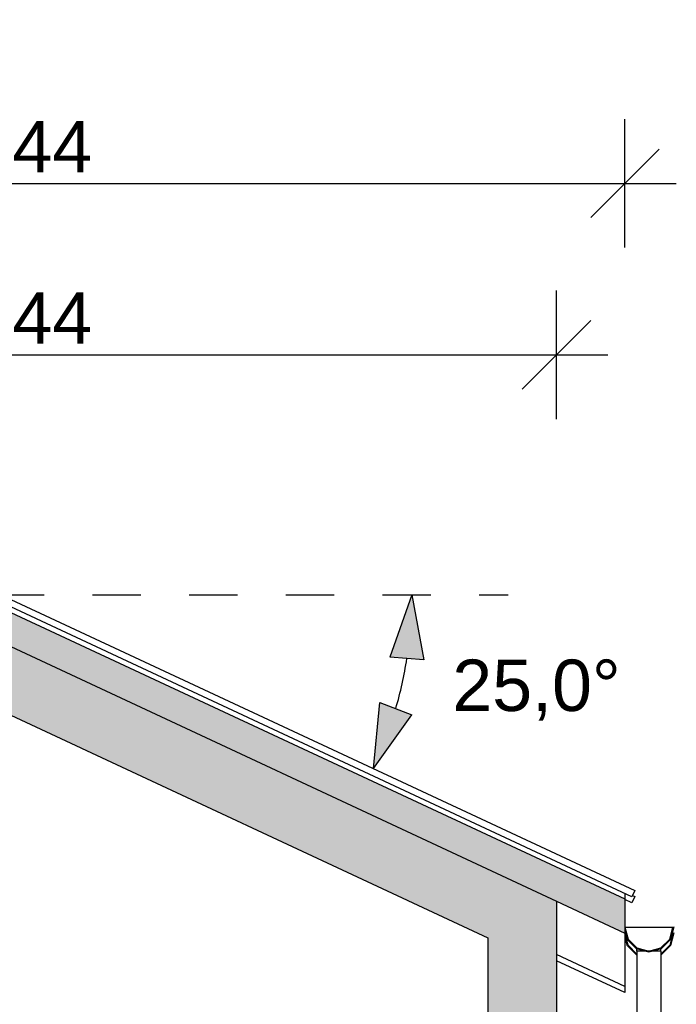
# Model space of a CAD drawing. Header units: millimetres. Extents: x 136716 to 165336, y 71818 to 82974.
# Tile 10 of 14: x 151657 to 153574, y 79796 to 82668. Entities that reach past the tile are written whole.
import ezdxf

# ---------------------------------------------------------------- set-up
doc = ezdxf.new("R2010")
doc.units = ezdxf.units.MM
doc.header["$LTSCALE"] = 0.5
doc.header["$MEASUREMENT"] = 0
doc.linetypes.add('PLINE', pattern=[0])
doc.linetypes.add('Små Stiplet', pattern=[564.444444, 282.222222, -282.222222])
for name, color, linetype in [('231- Bærende yttervegger (Skravur)(Nye konstruksjoner)', 7, 'Continuous'), ('231- Bærende yttervegger(Nye konstruksjoner)', 7, 'Continuous'), ('26-- Yttertak (Skravur)(Nye konstruksjoner)', 7, 'Continuous'), ('26-- Yttertak(Nye konstruksjoner)', 7, 'Continuous'), ('265- Gesimser_ takrenner og nedløp(Nye konstruksjoner)', 7, 'Continuous'), ('315- Utstyr for sanitærinstallasjoner(Nye konstruksjoner)', 7, 'Continuous'), ('842-M___1_100 Målsetting bygning(Nye konstruksjoner)', 7, 'Continuous'), ('842-M___1_50 Målsetting bygning(Nye konstruksjoner)', 7, 'Continuous')]:
    doc.layers.add(name, color=color, linetype=linetype)
doc.styles.add('GENERATED_STYLE_1', font='arial.ttf')
doc.dimstyles.new('GENERATED_STYLE__1', dxfattribs={"dimtxt": 150, "dimasz": 190, "dimexe": 0.18, "dimexo": 0.0625, "dimgap": 0, "dimtad": 1, "dimtih": 1, "dimtoh": 1, "dimdec": 0, "dimzin": 0, "dimdsep": 46, "dimtxsty": 'GENERATED_STYLE_1', "dimblk": 'ARROWHEAD_6', "dimblk1": 'ARROWHEAD_6', "dimblk2": 'ARROWHEAD_6', "dimcen": 0.09, "dimse1": 1, "dimse2": 1, "dimclrd": 256, "dimclre": 256, "dimclrt": 256, "dimadec": 1, "dimazin": 0, "dimtfac": 1, "dimtdec": 4, "dimtmove": 0, "dimatfit": 3, "dimfxl": 1, "dimtolj": 1, "dimtzin": 0, "dimarcsym": 0})
doc.dimstyles.new('GENERATED_STYLE__2', dxfattribs={"dimtxt": 150, "dimasz": 183.574879, "dimexe": 0.18, "dimexo": 40, "dimgap": 0, "dimtad": 1, "dimtih": 1, "dimtoh": 1, "dimdec": 0, "dimzin": 0, "dimdsep": 46, "dimtxsty": 'GENERATED_STYLE_1', "dimblk": 'ARROWHEAD_5', "dimblk1": 'ARROWHEAD_5', "dimblk2": 'ARROWHEAD_5', "dimcen": 0.09, "dimclrd": 256, "dimclre": 256, "dimclrt": 256, "dimadec": 1, "dimazin": 0, "dimtfac": 1, "dimtdec": 4, "dimtmove": 0, "dimatfit": 3, "dimfxl": 1, "dimtolj": 1, "dimtzin": 0, "dimarcsym": 0})

# ---------------------------------------------------------------- blocks, each defined once
blk = doc.blocks.new('*D18', base_point=(-68238.4, 0))
at = {"layer": '842-M___1_100 Målsetting bygning(Nye konstruksjoner)', "linetype": 'PLINE'}
for p, q in [((149980.3, 81503.4), (149980.3, 81878.4)), ((153224.4, 81503.4), (153224.4, 81878.4)), ((150080.3, 81790.9), (149880.3, 81590.9)), ((153124.4, 81590.9), (153324.4, 81790.9)), ((149830.3, 81690.9), (149980.3, 81690.9)), ((149980.3, 81690.9), (153224.4, 81690.9)), ((153224.4, 81690.9), (153374.4, 81690.9))]:
    blk.add_line(p, q, dxfattribs=at)
at = {"layer": '842-M___1_100 Målsetting bygning(Nye konstruksjoner)', "insert": (151345, 81720.9), "char_height": 150, "attachment_point": 7, "style": 'GENERATED_STYLE_1'}
blk.add_mtext('\\A1;{\\pql;\\fArial|b0|i0|c0|p0;\\W1.000000;3\xa0244}', dxfattribs=at)
blk = doc.blocks.new('ARROWHEAD_6')
at = {"linetype": 'Continuous'}
for p, q in [((-0.5, -0.5), (0.5, 0.5)), ((0, 0), (-1, 0))]:
    blk.add_line(p, q, dxfattribs=at)
blk = doc.blocks.new('*D19', base_point=(-68238.4, 0))
at = {"layer": '842-M___1_100 Målsetting bygning(Nye konstruksjoner)', "linetype": 'PLINE'}
for p, q in [((149780.3, 82003.4), (149780.3, 82378.4)), ((153424.4, 82003.4), (153424.4, 82378.4)), ((149880.3, 82290.9), (149680.3, 82090.9)), ((153324.4, 82090.9), (153524.4, 82290.9)), ((149630.3, 82190.9), (149780.3, 82190.9)), ((149780.3, 82190.9), (153424.4, 82190.9)), ((153424.4, 82190.9), (153574.4, 82190.9))]:
    blk.add_line(p, q, dxfattribs=at)
at = {"layer": '842-M___1_100 Målsetting bygning(Nye konstruksjoner)', "insert": (151345, 82220.9), "char_height": 150, "attachment_point": 7, "style": 'GENERATED_STYLE_1'}
blk.add_mtext('\\A1;{\\pql;\\fArial|b0|i0|c0|p0;\\W1.000000;3\xa0644}', dxfattribs=at)
blk = doc.blocks.new('*D20', base_point=(-68238.4, 0))
at = {"layer": '842-M___1_50 Målsetting bygning(Nye konstruksjoner)', "linetype": 'Continuous'}
for points in [[(152802.4, 80990.9), (152738, 80808.8), (152837.7, 80801)], [(152690, 80483.8), (152802.3, 80641), (152708.6, 80676.1)]]:
    blk.add_hatch(color=256, dxfattribs=at).paths.add_polyline_path(points)
at = {"layer": '842-M___1_50 Målsetting bygning(Nye konstruksjoner)', "linetype": 'PLINE'}
for p, q in [((152802.4, 80990.9), (152738, 80808.8)), ((152802.4, 80990.9), (152837.7, 80801)), ((152837.7, 80801), (152738, 80808.8)), ((152690, 80483.8), (152708.6, 80676.1)), ((152708.6, 80676.1), (152802.3, 80641)), ((152690, 80483.8), (152802.3, 80641))]:
    blk.add_line(p, q, dxfattribs=at)
blk.add_arc((151602.4, 80990.9), 1200, 343.9197, 351.0815, dxfattribs=at)
at = {"layer": '842-M___1_50 Målsetting bygning(Nye konstruksjoner)', "insert": (152920.4, 80623.8), "char_height": 150, "attachment_point": 7, "style": 'GENERATED_STYLE_1'}
blk.add_mtext('\\A1;{\\pql;\\fArial|b0|i0|c0|p0;\\W1.000000;25,0°}', dxfattribs=at)
blk = doc.blocks.new('ARROWHEAD_5')
at = {"linetype": 'Continuous'}
blk.add_hatch(color=256, dxfattribs=at).paths.add_polyline_path([(-1, 0.2679), (0, 0), (-1, -0.2679)])
blk.add_line((0, 0), (-1, 0), dxfattribs=at)

msp = doc.modelspace()

# ---------------------------------------------------------------- hatches: boundary and pattern name
at = {"layer": '231- Bærende yttervegger (Skravur)(Nye konstruksjoner)', "linetype": 'Continuous'}
msp.add_hatch(color=256, dxfattribs=at).paths.add_polyline_path([(153224.4, 77700), (153224.4, 80096.7), (153024.4, 80190), (153024.4, 77700)])
at = {"layer": '26-- Yttertak (Skravur)(Nye konstruksjoner)', "linetype": 'Continuous'}
for points in [[(151602.4, 80853.1), (153024.4, 80190), (153424.4, 80003.5), (153424.4, 80103.5), (151602.4, 80953.1)], [(151602.4, 80853.1), (151602.4, 80653.1), (153024.4, 79990), (153024.4, 80190)]]:
    msp.add_hatch(color=256, dxfattribs=at).paths.add_polyline_path(points)

# ---------------------------------------------------------------- linework, layer by layer
at = {"layer": '231- Bærende yttervegger(Nye konstruksjoner)', "linetype": 'PLINE'}
for p, q in [((153224.4, 80096.7), (153224.4, 77700)), ((153024.4, 79990), (153024.4, 77700))]:
    msp.add_line(p, q, dxfattribs=at)
at = {"layer": '26-- Yttertak(Nye konstruksjoner)', "linetype": 'PLINE'}
for p, q in [((151602.4, 80953.1), (153424.4, 80103.5)), ((151602.4, 80653.1), (153024.4, 79990)), ((153224.4, 80096.7), (153424.4, 80003.5)), ((153424.4, 80103.5), (153424.4, 80003.5))]:
    msp.add_line(p, q, dxfattribs=at)
at = {"layer": '265- Gesimser_ takrenner og nedløp(Nye konstruksjoner)', "linetype": 'PLINE'}
for p, q in [((151602.5, 80990.9), (153453, 80128)), ((153444.5, 80109.9), (151602.5, 80968.9)), ((153423.7, 80119.6), (153423.7, 80103.8)), ((153453, 80128), (153444.5, 80109.9)), ((153453, 80110.2), (153444.5, 80092.1)), ((153446.1, 80113.4), (153453, 80110.2)), ((153444.5, 80092.1), (153424.4, 80101.5)), ((153424.4, 80021.3), (153494.4, 80021.3)), ((153424.4, 80021.3), (153433.8, 79986.3)), ((153494.4, 80021.3), (153564.4, 80021.3)), ((153555.1, 79986.3), (153564.4, 80021.3)), ((153558.5, 79986.3), (153568.4, 80023.3)), ((153423.7, 80003.8), (153423.7, 79848.2)), ((153423.7, 79993.5), (153430.4, 79968.5)), ((153424.4, 80008.3), (153430.4, 79986.3)), ((153433.8, 79968.5), (153424.4, 80003.5)), ((153424.4, 80003.5), (153429.2, 80003.5)), ((153564.4, 80003.5), (153555.1, 79968.5)), ((153558.5, 79968.5), (153568.4, 80005.5)), ((153559.7, 80003.5), (153564.4, 80003.5)), ((153430.4, 79986.3), (153457.4, 79959.2)), ((153430.4, 79968.5), (153457.4, 79941.4)), ((153433.8, 79986.3), (153459.4, 79960.7)), ((153459.4, 79942.8), (153433.8, 79968.5)), ((153529.4, 79960.7), (153555.1, 79986.3)), ((153555.1, 79968.5), (153529.4, 79942.8)), ((153531.4, 79959.2), (153558.5, 79986.3)), ((153531.4, 79941.4), (153558.5, 79968.5)), ((153423.7, 79848.2), (153224.4, 79941.1)), ((153457.4, 79959.2), (153494.4, 79949.3)), ((153457.4, 79941.4), (153459.4, 79940.8)), ((153459.4, 79951.3), (153459.4, 79960.7)), ((153459.4, 79960.7), (153494.4, 79951.3)), ((153462.1, 79951.3), (153459.4, 79951.3)), ((153459.4, 79951.3), (153459.4, 79761.8)), ((153463.7, 79951.3), (153462.1, 79951.3)), ((153464.1, 79951.3), (153463.7, 79951.3)), ((153466.3, 79951.3), (153464.1, 79951.3)), ((153469.7, 79951.3), (153466.3, 79951.3)), ((153474.8, 79951.3), (153469.7, 79951.3)), ((153476.9, 79951.3), (153474.8, 79951.3)), ((153478.7, 79951.3), (153476.9, 79951.3)), ((153481.1, 79951.3), (153478.7, 79951.3)), ((153494.4, 79951.3), (153481.1, 79951.3)), ((153494.4, 79951.3), (153529.4, 79960.7)), ((153494.4, 79949.3), (153531.4, 79959.2)), ((153507.8, 79951.3), (153494.4, 79951.3)), ((153510.2, 79951.3), (153507.8, 79951.3)), ((153511.9, 79951.3), (153510.2, 79951.3)), ((153514.1, 79951.3), (153511.9, 79951.3)), ((153519.2, 79951.3), (153514.1, 79951.3)), ((153522.6, 79951.3), (153519.2, 79951.3)), ((153524.8, 79951.3), (153522.6, 79951.3)), ((153525.2, 79951.3), (153524.8, 79951.3)), ((153526.8, 79951.3), (153525.2, 79951.3)), ((153529.4, 79951.3), (153526.8, 79951.3)), ((153529.4, 79951.3), (153529.4, 79960.7)), ((153529.4, 79951.3), (153529.4, 79740.7)), ((153529.4, 79940.8), (153531.4, 79941.4)), ((153423.7, 79830.4), (153224.4, 79923.3)), ((153423.7, 79848.2), (153423.7, 79830.4))]:
    msp.add_line(p, q, dxfattribs=at)
at = {"layer": '315- Utstyr for sanitærinstallasjoner(Nye konstruksjoner)', "linetype": 'Små Stiplet'}
msp.add_line((150177, 80990.9), (153083.2, 80990.9), dxfattribs=at)
at = {"layer": '315- Utstyr for sanitærinstallasjoner(Nye konstruksjoner)', "linetype": 'PLINE'}
msp.add_line((151602.4, 80853.1), (153224.4, 80096.7), dxfattribs=at)

# ---------------------------------------------------------------- dimensions: what is measured, and where the dimension line sits
at = {"layer": '842-M___1_100 Målsetting bygning(Nye konstruksjoner)', "linetype": 'Continuous'}
for base, p1, p2, picture, middle in [((153424.4, 82190.9), (149780.3, 80003.5), (153424.4, 80003.5), '*D19', (151602.3, 82295.9)), ((153224.4, 81690.9), (149980.3, 80096.7), (153224.4, 80096.7), '*D18', (151602.3, 81795.9))]:
    dim = msp.add_linear_dim(base=base, p1=p1, p2=p2, dimstyle='GENERATED_STYLE__1', dxfattribs=at)
    dim.commit()
    dim.dimension.update_dxf_attribs({"geometry": picture, "text_midpoint": middle, "dimtype": 160})
at = {"layer": '842-M___1_50 Målsetting bygning(Nye konstruksjoner)', "linetype": 'Continuous'}
dim = msp.add_angular_dim_3p(base=(152773.9, 80731.2), center=(151602.4, 80990.9), p1=(153453, 80128), p2=(153083.2, 80990.9), dimstyle='GENERATED_STYLE__2', dxfattribs=at)
dim.commit()
dim.dimension.update_dxf_attribs({"geometry": '*D20', "text_midpoint": (153154.5, 80698.8), "dimtype": 165})

doc.saveas('drawing.dxf')
